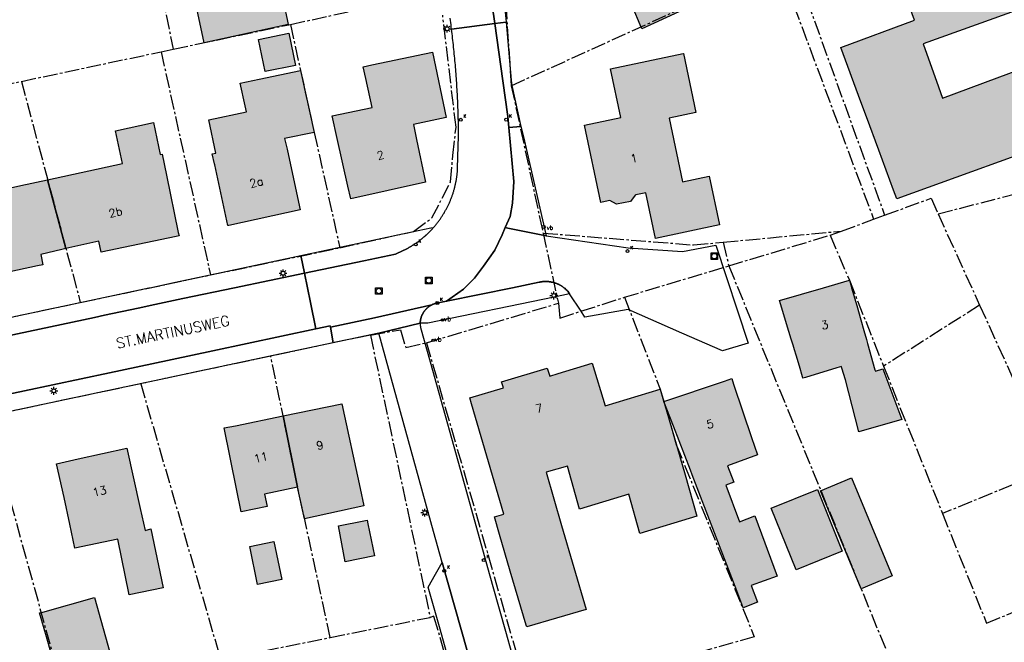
# Model space of a CAD drawing. Header units: metres. Extents: x 202952 to 203755, y 349031 to 349702.
# Tile 17 of 84: x 203096 to 203191, y 349466 to 349526. Entities that reach past the tile are written whole.
import ezdxf
from ezdxf.enums import TextEntityAlignment as Align

# ---------------------------------------------------------------- set-up
doc = ezdxf.new("R2010")
doc.units = ezdxf.units.M
doc.linetypes.add('1-200 CENTER', pattern=[4.28625, 2.8575, -0.47625, 0.47625, -0.47625])
for name, color, linetype in [('PH-BEST-BEBOUWING', 1, 'Continuous'), ('PH-BEST-BEBOUWING-ARCERING', 254, 'Continuous'), ('PH-BEST-HUISNUMMER', 7, 'Continuous'), ('PH-BEST-KADASTRALE-GRENS', 240, '1-200 CENTER'), ('PH-BEST-KOLK', 8, 'Continuous'), ('PH-BEST-LICHTMAST-HANDHAVENB', 6, 'Continuous'), ('PH-BEST-PUT-HANDHAVEN', 44, 'Continuous'), ('PH-BEST-STRAATNAAM-RIOLERING', 7, 'Continuous'), ('PH-BEST-STRAATNAAMBORD', 6, 'Continuous'), ('PH-BEST-WEGDEEL', 254, 'Continuous')]:
    doc.layers.add(name, color=color, linetype=linetype)
doc.styles.add('RDL_MAATVOERING', font='romans.shx')
doc.styles.add('ROMANS', font='romans.shx')

# ---------------------------------------------------------------- blocks, each defined once
blk = doc.blocks.new('*U50')
blk.add_circle((0, 0), 0.142)
at = {"ltscale": 0.05, "style": 'ROMANS'}
blk.add_text('K', height=0.3, dxfattribs=at).set_placement((0.277, 0.195))
blk = doc.blocks.new('Putdeksel')
for p, q in [((-0.32, 0.32), (0.32, 0.32)), ((-0.32, -0.32), (-0.32, 0.32)), ((0.32, 0.32), (0.32, -0.32)), ((0.32, -0.32), (-0.32, -0.32))]:
    blk.add_line(p, q)
blk.add_circle((0, 0), 0.26)
blk = doc.blocks.new('Verkeersbord')
blk.add_circle((0, 0), 0.15)
at = {"style": 'RDL_MAATVOERING'}
blk.add_text('vb', height=0.4, dxfattribs=at).set_placement((0.302, -0.254))
blk = doc.blocks.new('*U61')
blk.add_circle((0, 0), 0.25)
at = {"style": 'RDL_MAATVOERING'}
blk.add_text('vb', height=0.9, dxfattribs=at).set_placement((0.3, -0.25))
blk = doc.blocks.new('Lichtmast 2')
at = {"flags": 128}
for points in [[(-0.5, 0), (-0.25, 0)], [(-0.35, 0.35), (-0.18, 0.18)], [(0, 0.25), (0, 0.5)], [(0.18, 0.18), (0.35, 0.35)], [(0.25, 0), (0.5, 0)], [(-0.35, -0.35), (-0.18, -0.18)], [(0, -0.5), (0, -0.25)], [(0.18, -0.18), (0.35, -0.35)]]:
    blk.add_lwpolyline(points, dxfattribs=at)
blk.add_circle((0, 0), 0.25)

msp = doc.modelspace()

# ---------------------------------------------------------------- hatches: boundary and pattern name
at = {"layer": 'PH-BEST-BEBOUWING-ARCERING'}
for points in [[(203168.071, 349530.71), (203167.851, 349530.412), (203156.264, 349525.064), (203155.276, 349527.457), (203154.64, 349529.033), (203159.984, 349531.308), (203162.205, 349534.316), (203160.195, 349535.658), (203156.702, 349537.989), (203158.514, 349540.732), (203158.146, 349540.976), (203159.49, 349543.13), (203162.93, 349548.04), (203168.82, 349543.91), (203166.56, 349540.69), (203170.328, 349538.052), (203172.23, 349536.72), (203170.216, 349533.845), (203168.79, 349531.81)], [(203122.024, 349525.476), (203113.864, 349523.704), (203113.064, 349527.485), (203115.749, 349528.068), (203114.124, 349535.403), (203119.946, 349536.667), (203123.28, 349537.4), (203128.946, 349538.577), (203129.15, 349538.62), (203130.7, 349531.15), (203129.72, 349530.946), (203129.718, 349530.946), (203126.263, 349530.228), (203126.262, 349530.228), (203124.83, 349529.93), (203124.313, 349529.822), (203123.405, 349529.633), (203122.808, 349529.508), (203122.562, 349529.457), (203121.557, 349529.247), (203121.252, 349529.181), (203121.959, 349525.79)], [(203201.565, 349524.418), (203201.57, 349524.42), (203201.573, 349524.411), (203203.302, 349519.875), (203203.515, 349519.314), (203204.34, 349517.15), (203204.285, 349517.129), (203198.73, 349515.01), (203196.226, 349514.109), (203188.174, 349511.211), (203180.945, 349508.609), (203180.644, 349509.425), (203179.206, 349513.319), (203178.018, 349516.537), (203177.475, 349518.008), (203175.533, 349523.269), (203182.679, 349525.884), (203180.939, 349530.676), (203188.329, 349533.407), (203188.807, 349533.583), (203196.742, 349528.384), (203183.497, 349523.608), (203184.989, 349519.432), (203185.376, 349518.349), (203195.96, 349522.28), (203200.946, 349524.182)], [(203119.149, 349524.042), (203122.08, 349524.64), (203122.717, 349521.517), (203119.786, 349520.919)], [(203126.76, 349514.44), (203126.267, 349516.63), (203130.153, 349517.445), (203129.518, 349520.248), (203129.263, 349521.374), (203130.11, 349521.56), (203130.897, 349521.725), (203135.98, 349522.79), (203137.31, 349516.46), (203134.14, 349515.79), (203134.441, 349514.357), (203135.31, 349510.22), (203128.08, 349508.59), (203127.8, 349509.833)], [(203160.259, 349522.675), (203160.294, 349522.682), (203161.502, 349516.95), (203158.909, 349516.404), (203160.205, 349510.259), (203162.798, 349510.806), (203163.795, 349506.08), (203157.572, 349504.767), (203156.641, 349509.18), (203155.692, 349508.98), (203155.608, 349508.962), (203155.153, 349508.354), (203153.803, 349508.07), (203153.162, 349508.446), (203153.007, 349508.413), (203152.281, 349508.26), (203150.701, 349515.748), (203154.215, 349516.49), (203153.223, 349521.191)], [(203115.011, 349513.03), (203114.317, 349516.246), (203117.978, 349517.022), (203117.85, 349517.606), (203117.373, 349519.789), (203119.21, 349520.177), (203123.205, 349521.022), (203124.536, 349515.03), (203121.659, 349514.435), (203121.9, 349513.4), (203122.131, 349512.334), (203123.17, 349507.54), (203116.251, 349506.035), (203116.18, 349506.02), (203114.91, 349511.88), (203114.883, 349511.999), (203114.666, 349512.956)], [(203098.717, 349510.45), (203105.98, 349512.033), (203105.291, 349515.183), (203108.958, 349515.981), (203109.629, 349512.897), (203109.797, 349512.918), (203110.22, 349510.88), (203111.368, 349505.356), (203111.44, 349505.01), (203111.153, 349504.95), (203103.91, 349503.44), (203103.689, 349504.505), (203100.492, 349503.778)], [(203089.16, 349506.41), (203088.813, 349508.007), (203089.15, 349508.081), (203088.672, 349510.22), (203088.369, 349511.577), (203092.374, 349512.444), (203093.099, 349509.226), (203096.11, 349509.882), (203098.717, 349510.45), (203100.492, 349503.778), (203100.106, 349503.69), (203098.045, 349503.221), (203098.26, 349502.22), (203097.722, 349502.105), (203090.42, 349500.54)], [(203175.596, 349492.363), (203175.137, 349492.225), (203172.128, 349491.318), (203171.87, 349491.24), (203171.827, 349491.384), (203171.525, 349492.386), (203171.2, 349493.464), (203171.041, 349493.99), (203170.911, 349494.42), (203170.737, 349495), (203170.512, 349495.746), (203169.6, 349498.77), (203173.842, 349500), (203176.36, 349500.73), (203176.554, 349500.061), (203176.572, 349500), (203177.073, 349498.273), (203177.474, 349496.889), (203177.771, 349495.863), (203178.03, 349494.97), (203178.129, 349494.612), (203178.838, 349492.059), (203178.881, 349491.903), (203179.613, 349492.134), (203181.455, 349487.244), (203177.263, 349486.052), (203175.976, 349491.066), (203175.643, 349492.202)], [(203139.764, 349488.75), (203139.595, 349489.326), (203142.86, 349490.29), (203142.68, 349490.9), (203147.1, 349492.2), (203147.34, 349491.44), (203148.171, 349491.693), (203151.44, 349492.69), (203152.7, 349488.55), (203158.04, 349490.18), (203158.403, 349488.989), (203159.15, 349486.423), (203160.471, 349481.888), (203161.6, 349477.866), (203156.082, 349476.203), (203155.016, 349480.002), (203150.233, 349478.559), (203149.077, 349482.729), (203146.991, 349482.131), (203148.497, 349476.973), (203150.87, 349468.84), (203145.11, 349467.15), (203145.054, 349467.341), (203143.521, 349472.558), (203142.477, 349476.11), (203141.98, 349477.8), (203142.9, 349478.07)], [(203158.403, 349488.989), (203164.268, 349490.964), (203164.97, 349491.2), (203165.153, 349490.656), (203165.184, 349490.563), (203166.88, 349485.51), (203167.463, 349483.832), (203164.57, 349482.766), (203165.166, 349481.161), (203164.396, 349480.878), (203165.709, 349477.342), (203167.217, 349477.897), (203169.376, 349472.08), (203166.865, 349471.156), (203167.456, 349469.549), (203166.077, 349469.007), (203165.474, 349470.644), (203161.146, 349481.873), (203160.971, 349482.328), (203159.33, 349486.583)], [(203122.927, 349480.699), (203121.52, 349487.585), (203127.22, 349488.75), (203128.98, 349480.56), (203129.343, 349478.871), (203123.586, 349477.634)], [(203117.02, 349480.54), (203115.82, 349486.42), (203116.895, 349486.64), (203121.52, 349487.585), (203122.927, 349480.699), (203119.713, 349480.024), (203119.969, 349478.826), (203117.475, 349478.304)], [(203100.88, 349477.1), (203100.308, 349479.679), (203099.58, 349482.96), (203101.666, 349483.423), (203106.38, 349484.47), (203107.68, 349478.61), (203108.151, 349476.508), (203108.718, 349476.647), (203109.889, 349470.941), (203106.62, 349470.274), (203105.514, 349475.665), (203101.343, 349474.795)], [(203176.571, 349481.595), (203180.522, 349472.107), (203177.507, 349470.852), (203173.557, 349480.341)], [(203168.799, 349478.66), (203173.273, 349480.462), (203175.677, 349474.494), (203171.204, 349472.692)], [(203126.898, 349476.941), (203129.325, 349477.432), (203129.66, 349477.5), (203129.735, 349477.128), (203130.36, 349474.04), (203127.546, 349473.471)], [(203121.39, 349471.761), (203119.053, 349471.279), (203118.295, 349474.939), (203120.633, 349475.421)], [(203097.944, 349468.516), (203098.242, 349468.585), (203103.265, 349469.997), (203104.94, 349464.004), (203099.655, 349462.527), (203099.041, 349464.724), (203098.595, 349466.199)]]:
    msp.add_hatch(color=256, dxfattribs=at).paths.add_polyline_path(points)

# ---------------------------------------------------------------- linework, layer by layer
at = {"layer": 'PH-BEST-BEBOUWING'}
for points in [[(203168.071, 349530.71), (203167.851, 349530.412), (203156.264, 349525.064), (203155.276, 349527.457), (203154.64, 349529.033), (203159.984, 349531.308), (203162.205, 349534.316), (203160.195, 349535.658), (203156.702, 349537.989), (203158.514, 349540.732), (203158.146, 349540.976), (203159.49, 349543.13), (203162.93, 349548.04), (203168.82, 349543.91), (203166.56, 349540.69), (203170.328, 349538.052), (203172.23, 349536.72), (203170.216, 349533.845), (203168.79, 349531.81), (203168.071, 349530.71)], [(203122.024, 349525.476), (203113.864, 349523.704), (203113.064, 349527.485), (203115.749, 349528.068), (203114.124, 349535.403), (203119.946, 349536.667), (203123.28, 349537.4), (203128.946, 349538.577), (203129.15, 349538.62), (203130.7, 349531.15), (203129.72, 349530.946), (203129.718, 349530.946), (203126.263, 349530.228), (203126.262, 349530.228), (203124.83, 349529.93), (203124.313, 349529.822), (203123.405, 349529.633), (203122.808, 349529.508), (203122.562, 349529.457), (203121.557, 349529.247), (203121.252, 349529.181), (203121.959, 349525.79), (203122.024, 349525.476)], [(203119.149, 349524.042), (203122.08, 349524.64), (203122.717, 349521.517), (203119.786, 349520.919), (203119.149, 349524.042)], [(203126.76, 349514.44), (203126.267, 349516.63), (203130.153, 349517.445), (203129.518, 349520.248), (203129.263, 349521.374), (203130.11, 349521.56), (203130.897, 349521.725), (203135.98, 349522.79), (203137.31, 349516.46), (203134.14, 349515.79), (203134.441, 349514.357), (203135.31, 349510.22), (203128.08, 349508.59), (203127.8, 349509.833), (203126.76, 349514.44)], [(203160.259, 349522.675), (203160.294, 349522.682), (203161.502, 349516.95), (203158.909, 349516.404), (203160.205, 349510.259), (203162.798, 349510.806), (203163.795, 349506.08), (203157.572, 349504.767), (203156.641, 349509.18), (203155.692, 349508.98), (203155.608, 349508.962), (203155.153, 349508.354), (203153.803, 349508.07), (203153.162, 349508.446), (203153.007, 349508.413), (203152.281, 349508.26), (203150.701, 349515.748), (203154.215, 349516.49), (203153.223, 349521.191), (203160.259, 349522.675)], [(203115.011, 349513.03), (203114.317, 349516.246), (203117.978, 349517.022), (203117.85, 349517.606), (203117.373, 349519.789), (203119.21, 349520.177), (203123.205, 349521.022), (203124.536, 349515.03), (203121.659, 349514.435), (203121.9, 349513.4), (203122.131, 349512.334), (203123.17, 349507.54), (203116.251, 349506.035), (203116.18, 349506.02), (203114.91, 349511.88), (203114.883, 349511.999), (203114.666, 349512.956), (203115.011, 349513.03)], [(203098.717, 349510.45), (203105.98, 349512.033), (203105.291, 349515.183), (203108.958, 349515.981), (203109.629, 349512.897), (203109.797, 349512.918), (203110.22, 349510.88), (203111.368, 349505.356), (203111.44, 349505.01), (203111.153, 349504.95), (203103.91, 349503.44), (203103.689, 349504.505), (203100.492, 349503.778), (203098.717, 349510.45)], [(203089.16, 349506.41), (203088.813, 349508.007), (203089.15, 349508.081), (203088.672, 349510.22), (203088.369, 349511.577), (203092.374, 349512.444), (203093.099, 349509.226), (203096.11, 349509.882), (203098.717, 349510.45), (203100.492, 349503.778), (203100.106, 349503.69), (203098.045, 349503.221), (203098.26, 349502.22), (203097.722, 349502.105), (203090.42, 349500.54), (203089.16, 349506.41)], [(203175.596, 349492.363), (203175.137, 349492.225), (203172.128, 349491.318), (203171.87, 349491.24), (203171.827, 349491.384), (203171.525, 349492.386), (203171.2, 349493.464), (203171.041, 349493.99), (203170.911, 349494.42), (203170.737, 349495), (203170.512, 349495.746), (203169.6, 349498.77), (203173.842, 349500), (203176.36, 349500.73), (203176.554, 349500.061), (203176.572, 349500), (203177.073, 349498.273), (203177.474, 349496.889), (203177.771, 349495.863), (203178.03, 349494.97), (203178.129, 349494.612), (203178.838, 349492.059), (203178.881, 349491.903), (203179.613, 349492.134), (203181.455, 349487.244), (203177.263, 349486.052), (203175.976, 349491.066), (203175.643, 349492.202), (203175.596, 349492.363)], [(203139.764, 349488.75), (203139.595, 349489.326), (203142.86, 349490.29), (203142.68, 349490.9), (203147.1, 349492.2), (203147.34, 349491.44), (203148.171, 349491.693), (203151.44, 349492.69), (203152.7, 349488.55), (203158.04, 349490.18), (203158.403, 349488.989), (203159.15, 349486.423), (203160.471, 349481.888), (203161.6, 349477.866), (203156.082, 349476.203), (203155.016, 349480.002), (203150.233, 349478.559), (203149.077, 349482.729), (203146.991, 349482.131), (203148.497, 349476.973), (203150.87, 349468.84), (203145.11, 349467.15), (203145.054, 349467.341), (203143.521, 349472.558), (203142.477, 349476.11), (203141.98, 349477.8), (203142.9, 349478.07), (203139.764, 349488.75)], [(203158.403, 349488.989), (203164.268, 349490.964), (203164.97, 349491.2), (203165.153, 349490.656), (203165.184, 349490.563), (203166.88, 349485.51), (203167.463, 349483.832), (203164.57, 349482.766), (203165.166, 349481.161), (203164.396, 349480.878), (203165.709, 349477.342), (203167.217, 349477.897), (203169.376, 349472.08), (203166.865, 349471.156), (203167.456, 349469.549), (203166.077, 349469.007), (203165.474, 349470.644), (203161.146, 349481.873), (203160.971, 349482.328), (203159.33, 349486.583), (203158.403, 349488.989)], [(203122.927, 349480.699), (203121.52, 349487.585), (203127.22, 349488.75), (203128.98, 349480.56), (203129.343, 349478.871), (203123.586, 349477.634), (203122.927, 349480.699)], [(203117.02, 349480.54), (203115.82, 349486.42), (203116.895, 349486.64), (203121.52, 349487.585), (203122.927, 349480.699), (203119.713, 349480.024), (203119.969, 349478.826), (203117.475, 349478.304), (203117.02, 349480.54)], [(203100.88, 349477.1), (203100.308, 349479.679), (203099.58, 349482.96), (203101.666, 349483.423), (203106.38, 349484.47), (203107.68, 349478.61), (203108.151, 349476.508), (203108.718, 349476.647), (203109.889, 349470.941), (203106.62, 349470.274), (203105.514, 349475.665), (203101.343, 349474.795), (203100.88, 349477.1)], [(203176.571, 349481.595), (203180.522, 349472.107), (203177.507, 349470.852), (203173.557, 349480.341), (203176.571, 349481.595)], [(203168.799, 349478.66), (203173.273, 349480.462), (203175.677, 349474.494), (203171.204, 349472.692), (203168.799, 349478.66)], [(203126.898, 349476.941), (203129.325, 349477.432), (203129.66, 349477.5), (203129.735, 349477.128), (203130.36, 349474.04), (203127.546, 349473.471), (203126.898, 349476.941)], [(203121.39, 349471.761), (203119.053, 349471.279), (203118.295, 349474.939), (203120.633, 349475.421), (203121.39, 349471.761)], [(203097.944, 349468.516), (203098.242, 349468.585), (203103.265, 349469.997), (203104.94, 349464.004), (203099.655, 349462.527), (203099.041, 349464.724), (203098.595, 349466.199), (203097.944, 349468.516)]]:
    msp.add_lwpolyline(points, close=True, dxfattribs=at)
msp.add_lwpolyline([(203196.226, 349514.109), (203188.174, 349511.211), (203180.945, 349508.609), (203180.644, 349509.425), (203179.206, 349513.319), (203178.018, 349516.537), (203177.475, 349518.008), (203175.533, 349523.269), (203182.679, 349525.884), (203180.939, 349530.676), (203188.329, 349533.407), (203188.807, 349533.583), (203196.742, 349528.384), (203183.497, 349523.608), (203184.989, 349519.432), (203185.376, 349518.349), (203195.96, 349522.28)], dxfattribs=at)
at = {"layer": 'PH-BEST-KADASTRALE-GRENS', "ltscale": 0.5}
for p, q in [((203170.794, 349531.896), (203179.774, 349507.011)), ((203143.622, 349519.548), (203169.496, 349531.307)), ((203169.496, 349531.307), (203178.713, 349506.622)), ((203122.232, 349525.489), (203130.404, 349527.269)), ((203143.086, 349527.413), (203143.622, 349519.548)), ((203110.884, 349523.091), (203122.232, 349525.489)), ((203096.183, 349519.977), (203109.704, 349522.841)), ((203109.704, 349522.841), (203110.884, 349523.091)), ((203109.704, 349522.841), (203114.493, 349501.23)), ((203083.58, 349517.311), (203096.183, 349519.977)), ((203096.183, 349519.977), (203101.879, 349498.564)), ((203143.622, 349519.548), (203146.692, 349505.291)), ((203175.585, 349505.475), (203178.713, 349506.622)), ((203178.713, 349506.622), (203179.774, 349507.011)), ((203184.96, 349507.146), (203188.973, 349498.312)), ((203146.692, 349505.291), (203148.179, 349498.495)), ((203164.155, 349504.408), (203175.585, 349505.475)), ((203164.68, 349502.119), (203174.488, 349505.075)), ((203174.488, 349505.075), (203175.585, 349505.475)), ((203114.493, 349501.23), (203127.018, 349503.867)), ((203164.155, 349504.408), (203164.68, 349502.119)), ((203154.579, 349499.07), (203164.68, 349502.119)), ((203164.68, 349502.119), (203183.69, 349455.727)), ((203101.879, 349498.564), (203114.493, 349501.23)), ((203089.78, 349495.996), (203101.879, 349498.564)), ((203135.406, 349494.67), (203148.179, 349498.495)), ((203188.973, 349498.312), (203179.67, 349492.391)), ((203188.973, 349498.312), (203196.141, 349482.537)), ((203129.976, 349495.418), (203126.38, 349494.66)), ((203129.976, 349495.418), (203135.762, 349468.085)), ((203126.38, 349494.66), (203120.326, 349493.375)), ((203135.406, 349494.67), (203145.421, 349460.093)), ((203120.326, 349493.375), (203107.727, 349490.7)), ((203179.67, 349492.391), (203185.378, 349478.138)), ((203107.727, 349490.7), (203092.829, 349487.537)), ((203107.727, 349490.7), (203115.476, 349463.996)), ((203092.829, 349487.537), (203103.588, 349448.676)), ((203196.141, 349482.537), (203185.378, 349478.138)), ((203185.378, 349478.138), (203189.638, 349467.525)), ((203189.638, 349467.525), (203200.898, 349472.118)), ((203126.091, 349466.136), (203135.762, 349468.085)), ((203115.476, 349463.996), (203126.091, 349466.136)), ((203167.154, 349466.204), (203145.421, 349460.093))]:
    msp.add_line(p, q, dxfattribs=at)
for points in [[(203135.271, 349540.644), (203108.416, 349534.82), (203110.884, 349523.091)], [(203127.018, 349503.867), (203134.158, 349505.447), (203135.934, 349506.761), (203137.738, 349510.249), (203137.964, 349512.788), (203138.268, 349515.539), (203136.974, 349526.389)], [(203122.232, 349525.489), (203123.205, 349521.022), (203124.536, 349515.03), (203127.018, 349503.867)], [(203184.96, 349507.146), (203206.83, 349512.786), (203207.095, 349513.503)], [(203179.774, 349507.011), (203184.271, 349508.655), (203184.96, 349507.146)], [(203146.692, 349505.291), (203161.251, 349504.137), (203164.155, 349504.408)], [(203174.488, 349505.075), (203176.36, 349500.73), (203179.67, 349492.391)], [(203148.179, 349498.495), (203148.326, 349497.064), (203154.579, 349499.07)], [(203154.579, 349499.07), (203158.04, 349490.18), (203159.591, 349484.816), (203167.154, 349466.204)], [(203129.976, 349495.418), (203132.89, 349495.933), (203133.396, 349494.21), (203135.406, 349494.67)], [(203126.091, 349466.136), (203122.932, 349480.674), (203120.326, 349493.375)], [(203140.784, 349433.644), (203140.557, 349434.606), (203142.301, 349437.609), (203142.467, 349438.73), (203140.423, 349445.059), (203142.005, 349448.315), (203136.108, 349468.212), (203135.762, 349468.085)]]:
    msp.add_lwpolyline(points, dxfattribs=at)
at = {"layer": 'PH-BEST-WEGDEEL'}
for points in [[(203140.082, 349538.928), (203142.01, 349525.572), (203142.01, 349525.572), (203137.837, 349525.013), (203137.809, 349525.228), (203137.781, 349525.443), (203137.752, 349525.658), (203137.723, 349525.873), (203137.693, 349526.088)], [(203064.198, 349490.562), (203101.708, 349498.53), (203103.228, 349498.853), (203108.522, 349499.977), (203108.629, 349500), (203111.108, 349500.527), (203115.514, 349501.463), (203123.236, 349503.103), (203123.6, 349501.39), (203116.802, 349500), (203111.814, 349498.942), (203109.089, 349498.363), (203107.489, 349498.024), (203104.211, 349497.328), (203103.27, 349497.129), (203064.703, 349488.945)], [(203064.703, 349488.945), (203103.27, 349497.129), (203104.211, 349497.328), (203107.489, 349498.024), (203109.089, 349498.363), (203111.814, 349498.942), (203116.802, 349500), (203123.6, 349501.39), (203123.879, 349500), (203124.17, 349498.551), (203124.68, 349496.01), (203114.729, 349493.9), (203108.793, 349492.641), (203104.694, 349491.772), (203082.731, 349487.116)], [(203139.366, 349464.745), (203136.93, 349473.39), (203136.097, 349476.405), (203131.768, 349492.083), (203130.8, 349495.59), (203134.798, 349496.549), (203134.798, 349496.516), (203134.798, 349496.482), (203134.799, 349496.449), (203134.8, 349496.416), (203134.802, 349496.382), (203134.804, 349496.349), (203134.807, 349496.316), (203134.811, 349496.282), (203134.815, 349496.249), (203134.82, 349496.216), (203134.825, 349496.183), (203134.83, 349496.15), (203135.762, 349492.812), (203139.27, 349480.25), (203141.31, 349472.919), (203141.832, 349471.061), (203143.045, 349466.745), (203143.663, 349464.546)], [(203137.315, 349464.841), (203136.724, 349466.946), (203135.58, 349471.02), (203136.293, 349472.271), (203136.93, 349473.39), (203139.366, 349464.745)]]:
    msp.add_lwpolyline(points, dxfattribs=at)
for points in [[(203142.307, 349537.521), (203141.912, 349536.893), (203141.715, 349536.58), (203141.551, 349536.298), (203141.405, 349536.047), (203142.97, 349527.35), (203143.115, 349525.72), (203142.01, 349525.572), (203140.082, 349538.928), (203140.99, 349538.35), (203142.307, 349537.521)], [(203143.382, 349515.511), (203143.286, 349516.576), (203142.811, 349520.028), (203142.01, 349525.572), (203143.115, 349525.72), (203143.616, 349520.089), (203143.66, 349519.59), (203144.558, 349515.62), (203143.382, 349515.511)], [(203137.349, 349498.686), (203136.69, 349498.55), (203136.526, 349498.531), (203136.499, 349498.526), (203136.472, 349498.521), (203136.445, 349498.516), (203136.418, 349498.511), (203136.392, 349498.505), (203136.365, 349498.499), (203136.319, 349498.487), (203136.274, 349498.474), (203136.229, 349498.46), (203136.184, 349498.445), (203136.139, 349498.43), (203136.095, 349498.414), (203136.064, 349498.401), (203136.033, 349498.388), (203136.003, 349498.375), (203135.972, 349498.361), (203135.942, 349498.347), (203135.912, 349498.332), (203130.357, 349497.069), (203126.116, 349496.169), (203126.09, 349496.32), (203124.68, 349496.01), (203124.17, 349498.551), (203123.879, 349500), (203123.6, 349501.39), (203129.332, 349502.609), (203132.39, 349503.26), (203132.461, 349503.287), (203132.532, 349503.315), (203132.602, 349503.344), (203132.672, 349503.373), (203132.742, 349503.403), (203132.812, 349503.433), (203132.882, 349503.464), (203132.951, 349503.495), (203133.02, 349503.527), (203133.089, 349503.559), (203133.158, 349503.592), (203133.226, 349503.626), (203133.294, 349503.66), (203133.362, 349503.695), (203133.429, 349503.73), (203133.496, 349503.766), (203133.563, 349503.802), (203133.629, 349503.838), (203133.695, 349503.875), (203133.761, 349503.913), (203133.827, 349503.952), (203133.892, 349503.991), (203133.957, 349504.031), (203134.022, 349504.071), (203134.086, 349504.111), (203134.15, 349504.152), (203134.214, 349504.194), (203134.277, 349504.236), (203134.34, 349504.279), (203134.403, 349504.322), (203134.465, 349504.365), (203134.527, 349504.409), (203134.589, 349504.454), (203134.65, 349504.499), (203134.711, 349504.545), (203134.771, 349504.591), (203134.831, 349504.638), (203134.891, 349504.685), (203134.95, 349504.732), (203135.009, 349504.78), (203135.068, 349504.828), (203135.126, 349504.877), (203135.184, 349504.927), (203135.241, 349504.977), (203135.298, 349505.027), (203135.354, 349505.078), (203135.41, 349505.129), (203135.466, 349505.181), (203135.521, 349505.233), (203135.576, 349505.286), (203135.631, 349505.339), (203135.685, 349505.393), (203135.739, 349505.447), (203135.792, 349505.501), (203135.844, 349505.556), (203135.896, 349505.611), (203135.948, 349505.667), (203135.999, 349505.723), (203136.05, 349505.779), (203136.101, 349505.836), (203136.15, 349505.893), (203136.199, 349505.95), (203136.247, 349506.007), (203136.295, 349506.065), (203136.343, 349506.123), (203136.39, 349506.181), (203136.436, 349506.24), (203136.482, 349506.299), (203136.528, 349506.359), (203136.573, 349506.419), (203136.618, 349506.479), (203136.662, 349506.54), (203136.706, 349506.601), (203136.749, 349506.662), (203136.791, 349506.724), (203136.833, 349506.786), (203136.875, 349506.849), (203136.916, 349506.912), (203136.957, 349506.975), (203136.997, 349507.038), (203137.037, 349507.102), (203137.076, 349507.166), (203137.114, 349507.23), (203137.152, 349507.295), (203137.19, 349507.36), (203137.227, 349507.425), (203137.264, 349507.49), (203137.3, 349507.556), (203137.335, 349507.622), (203137.37, 349507.689), (203137.405, 349507.756), (203137.439, 349507.823), (203137.472, 349507.89), (203137.505, 349507.957), (203137.537, 349508.025), (203137.568, 349508.093), (203137.599, 349508.161), (203137.63, 349508.23), (203137.66, 349508.299), (203137.69, 349508.368), (203137.719, 349508.437), (203137.747, 349508.506), (203137.775, 349508.576), (203137.802, 349508.646), (203137.829, 349508.716), (203137.855, 349508.786), (203137.881, 349508.856), (203137.906, 349508.927), (203137.931, 349508.998), (203137.955, 349509.069), (203137.978, 349509.141), (203138.001, 349509.212), (203138.023, 349509.284), (203138.044, 349509.356), (203138.065, 349509.428), (203138.086, 349509.5), (203138.106, 349509.572), (203138.125, 349509.644), (203138.144, 349509.717), (203138.162, 349509.79), (203138.18, 349509.863), (203138.197, 349509.936), (203138.213, 349510.009), (203138.229, 349510.083), (203138.244, 349510.156), (203138.258, 349510.23), (203138.272, 349510.304), (203138.286, 349510.378), (203138.299, 349510.452), (203138.311, 349510.526), (203138.323, 349510.6), (203138.334, 349510.674), (203138.344, 349510.748), (203138.354, 349510.823), (203138.363, 349510.897), (203138.372, 349510.972), (203138.38, 349511.046), (203138.388, 349511.121), (203138.394, 349511.196), (203138.4, 349511.27), (203138.406, 349511.345), (203138.411, 349511.42), (203138.416, 349511.495), (203138.42, 349511.57), (203138.49, 349513.688), (203138.51, 349514.63), (203138.509, 349514.847), (203138.507, 349515.064), (203138.505, 349515.281), (203138.502, 349515.498), (203138.499, 349515.714), (203138.495, 349515.931), (203138.491, 349516.148), (203138.486, 349516.365), (203138.481, 349516.582), (203138.475, 349516.799), (203138.468, 349517.015), (203138.461, 349517.232), (203138.453, 349517.449), (203138.445, 349517.666), (203138.436, 349517.883), (203138.427, 349518.1), (203138.417, 349518.316), (203138.406, 349518.533), (203138.395, 349518.75), (203138.384, 349518.966), (203138.372, 349519.183), (203138.359, 349519.399), (203138.346, 349519.616), (203138.332, 349519.832), (203138.317, 349520.048), (203138.302, 349520.265), (203138.287, 349520.481), (203138.271, 349520.697), (203138.255, 349520.914), (203138.238, 349521.13), (203138.22, 349521.346), (203138.202, 349521.562), (203138.183, 349521.778), (203138.164, 349521.994), (203138.144, 349522.21), (203138.124, 349522.426), (203138.103, 349522.642), (203138.082, 349522.858), (203138.06, 349523.074), (203138.037, 349523.29), (203138.014, 349523.505), (203137.99, 349523.721), (203137.966, 349523.936), (203137.941, 349524.152), (203137.916, 349524.367), (203137.89, 349524.582), (203137.864, 349524.798), (203137.837, 349525.013), (203142.01, 349525.572), (203142.811, 349520.028), (203143.286, 349516.576), (203143.382, 349515.511), (203143.856, 349510.268), (203143.732, 349508.177), (203143.509, 349506.893), (203143.037, 349505.815), (203142.728, 349505.108), (203142.03, 349503.629), (203140.942, 349502.067), (203140.049, 349500.923), (203138.989, 349499.863), (203137.349, 349498.686)], [(203144.558, 349515.62), (203144.788, 349514.601), (203146.989, 349505.019), (203143.27, 349505.768), (203143.037, 349505.815), (203143.509, 349506.893), (203143.732, 349508.177), (203143.856, 349510.268), (203143.382, 349515.511), (203144.558, 349515.62)], [(203123.236, 349503.103), (203134.615, 349505.52), (203135.843, 349505.781), (203136.101, 349505.836), (203136.05, 349505.779), (203135.999, 349505.723), (203135.948, 349505.667), (203135.896, 349505.611), (203135.844, 349505.556), (203135.792, 349505.501), (203135.739, 349505.447), (203135.685, 349505.393), (203135.631, 349505.339), (203135.576, 349505.286), (203135.521, 349505.233), (203135.466, 349505.181), (203135.41, 349505.129), (203135.354, 349505.078), (203135.298, 349505.027), (203135.241, 349504.977), (203135.184, 349504.927), (203135.126, 349504.877), (203135.068, 349504.828), (203135.009, 349504.78), (203134.95, 349504.732), (203134.891, 349504.685), (203134.831, 349504.638), (203134.771, 349504.591), (203134.711, 349504.545), (203134.65, 349504.499), (203134.589, 349504.454), (203134.527, 349504.409), (203134.465, 349504.365), (203134.403, 349504.322), (203134.34, 349504.279), (203134.277, 349504.236), (203134.214, 349504.194), (203134.15, 349504.152), (203134.086, 349504.111), (203134.022, 349504.071), (203133.957, 349504.031), (203133.892, 349503.991), (203133.827, 349503.952), (203133.761, 349503.913), (203133.695, 349503.875), (203133.629, 349503.838), (203133.563, 349503.802), (203133.496, 349503.766), (203133.429, 349503.73), (203133.362, 349503.695), (203133.294, 349503.66), (203133.226, 349503.626), (203133.158, 349503.592), (203133.089, 349503.559), (203133.02, 349503.527), (203132.951, 349503.495), (203132.882, 349503.464), (203132.812, 349503.433), (203132.742, 349503.403), (203132.672, 349503.373), (203132.602, 349503.344), (203132.532, 349503.315), (203132.461, 349503.287), (203132.39, 349503.26), (203129.332, 349502.609), (203123.6, 349501.39), (203123.236, 349503.103)], [(203146.989, 349505.019), (203154.931, 349503.863), (203160.193, 349503.518), (203163.429, 349504.103), (203166.548, 349494.617), (203164.065, 349493.897), (203160.14, 349495.61), (203154.94, 349497.88), (203150.75, 349497.14), (203150.372, 349497.714), (203149.261, 349499.4), (203149.09, 349499.66), (203149.02, 349499.733), (203148.948, 349499.803), (203148.874, 349499.871), (203148.798, 349499.937), (203148.72, 349500), (203148.686, 349500.025), (203148.652, 349500.05), (203148.618, 349500.075), (203148.583, 349500.099), (203148.548, 349500.123), (203148.512, 349500.146), (203148.476, 349500.169), (203148.44, 349500.191), (203148.404, 349500.212), (203148.367, 349500.233), (203148.33, 349500.253), (203148.293, 349500.273), (203148.255, 349500.292), (203148.217, 349500.311), (203148.179, 349500.329), (203148.141, 349500.347), (203148.102, 349500.364), (203148.063, 349500.38), (203148.024, 349500.396), (203147.985, 349500.411), (203147.945, 349500.426), (203147.905, 349500.44), (203147.865, 349500.453), (203147.824, 349500.466), (203147.784, 349500.479), (203147.743, 349500.491), (203147.702, 349500.502), (203147.661, 349500.513), (203147.62, 349500.523), (203147.579, 349500.532), (203147.538, 349500.541), (203147.496, 349500.549), (203147.455, 349500.557), (203147.413, 349500.564), (203147.371, 349500.57), (203147.329, 349500.576), (203147.287, 349500.581), (203147.245, 349500.585), (203147.203, 349500.589), (203147.161, 349500.592), (203147.118, 349500.595), (203147.076, 349500.598), (203147.034, 349500.599), (203146.991, 349500.6), (203146.949, 349500.6), (203146.907, 349500.6), (203146.865, 349500.599), (203146.823, 349500.597), (203146.781, 349500.595), (203146.738, 349500.592), (203146.696, 349500.589), (203146.654, 349500.585), (203146.612, 349500.58), (203146.57, 349500.575), (203146.528, 349500.569), (203146.487, 349500.562), (203146.445, 349500.555), (203146.403, 349500.547), (203146.362, 349500.539), (203146.32, 349500.53), (203143.742, 349500), (203137.349, 349498.686), (203138.989, 349499.863), (203140.049, 349500.923), (203140.942, 349502.067), (203142.03, 349503.629), (203142.728, 349505.108), (203143.037, 349505.815), (203143.27, 349505.768), (203146.989, 349505.019)], [(203134.798, 349496.549), (203134.799, 349496.583), (203134.8, 349496.616), (203134.802, 349496.65), (203134.805, 349496.683), (203134.808, 349496.717), (203134.812, 349496.75), (203134.816, 349496.783), (203134.821, 349496.816), (203134.826, 349496.849), (203134.832, 349496.882), (203134.838, 349496.914), (203134.845, 349496.947), (203134.853, 349496.98), (203134.861, 349497.012), (203134.869, 349497.045), (203134.878, 349497.077), (203134.887, 349497.109), (203134.897, 349497.141), (203134.907, 349497.173), (203134.918, 349497.205), (203134.93, 349497.236), (203134.942, 349497.267), (203134.955, 349497.298), (203134.968, 349497.329), (203134.982, 349497.359), (203134.996, 349497.389), (203135.011, 349497.419), (203135.026, 349497.449), (203135.041, 349497.478), (203135.057, 349497.508), (203135.073, 349497.537), (203135.09, 349497.566), (203135.108, 349497.595), (203135.126, 349497.623), (203135.145, 349497.651), (203135.164, 349497.678), (203135.183, 349497.705), (203135.203, 349497.732), (203135.223, 349497.759), (203135.244, 349497.785), (203135.265, 349497.811), (203135.286, 349497.837), (203135.308, 349497.862), (203135.33, 349497.887), (203135.353, 349497.912), (203135.376, 349497.936), (203135.4, 349497.96), (203135.424, 349497.983), (203135.448, 349498.006), (203135.473, 349498.029), (203135.498, 349498.051), (203135.523, 349498.073), (203135.549, 349498.094), (203135.575, 349498.115), (203135.601, 349498.136), (203135.628, 349498.156), (203135.655, 349498.176), (203135.682, 349498.195), (203135.71, 349498.214), (203135.738, 349498.232), (203135.766, 349498.25), (203135.795, 349498.267), (203135.824, 349498.284), (203135.853, 349498.3), (203135.882, 349498.316), (203135.912, 349498.332), (203135.942, 349498.347), (203135.972, 349498.361), (203136.003, 349498.375), (203136.033, 349498.388), (203136.064, 349498.401), (203136.095, 349498.414), (203136.139, 349498.43), (203136.184, 349498.445), (203136.229, 349498.46), (203136.274, 349498.474), (203136.319, 349498.487), (203136.365, 349498.499), (203136.392, 349498.505), (203136.418, 349498.511), (203136.445, 349498.516), (203136.472, 349498.521), (203136.499, 349498.526), (203136.526, 349498.531), (203136.69, 349498.55), (203137.349, 349498.686), (203143.742, 349500), (203146.32, 349500.53), (203146.362, 349500.539), (203146.403, 349500.547), (203146.445, 349500.555), (203146.487, 349500.562), (203146.528, 349500.569), (203146.57, 349500.575), (203146.612, 349500.58), (203146.654, 349500.585), (203146.696, 349500.589), (203146.738, 349500.592), (203146.781, 349500.595), (203146.823, 349500.597), (203146.865, 349500.599), (203146.907, 349500.6), (203146.949, 349500.6), (203146.991, 349500.6), (203147.034, 349500.599), (203147.076, 349500.598), (203147.118, 349500.595), (203147.161, 349500.592), (203147.203, 349500.589), (203147.245, 349500.585), (203147.287, 349500.581), (203147.329, 349500.576), (203147.371, 349500.57), (203147.413, 349500.564), (203147.455, 349500.557), (203147.496, 349500.549), (203147.538, 349500.541), (203147.579, 349500.532), (203147.62, 349500.523), (203147.661, 349500.513), (203147.702, 349500.502), (203147.743, 349500.491), (203147.784, 349500.479), (203147.824, 349500.466), (203147.865, 349500.453), (203147.905, 349500.44), (203147.945, 349500.426), (203147.985, 349500.411), (203148.024, 349500.396), (203148.063, 349500.38), (203148.102, 349500.364), (203148.141, 349500.347), (203148.179, 349500.329), (203148.217, 349500.311), (203148.255, 349500.292), (203148.293, 349500.273), (203148.33, 349500.253), (203148.367, 349500.233), (203148.404, 349500.212), (203148.44, 349500.191), (203148.476, 349500.169), (203148.512, 349500.146), (203148.548, 349500.123), (203148.583, 349500.099), (203148.618, 349500.075), (203148.652, 349500.05), (203148.686, 349500.025), (203148.72, 349500), (203148.798, 349499.937), (203148.874, 349499.871), (203148.948, 349499.803), (203149.02, 349499.733), (203149.09, 349499.66), (203149.261, 349499.4), (203147.767, 349499.093), (203135.551, 349496.58), (203134.798, 349496.549)], [(203134.798, 349496.549), (203130.8, 349495.59), (203130.005, 349495.423), (203126.38, 349494.66), (203126.116, 349496.169), (203130.357, 349497.069), (203135.912, 349498.332), (203135.882, 349498.316), (203135.853, 349498.3), (203135.824, 349498.284), (203135.795, 349498.267), (203135.766, 349498.25), (203135.738, 349498.232), (203135.71, 349498.214), (203135.682, 349498.195), (203135.655, 349498.176), (203135.628, 349498.156), (203135.601, 349498.136), (203135.575, 349498.115), (203135.549, 349498.094), (203135.523, 349498.073), (203135.498, 349498.051), (203135.473, 349498.029), (203135.448, 349498.006), (203135.424, 349497.983), (203135.4, 349497.96), (203135.376, 349497.936), (203135.353, 349497.912), (203135.33, 349497.887), (203135.308, 349497.862), (203135.286, 349497.837), (203135.265, 349497.811), (203135.244, 349497.785), (203135.223, 349497.759), (203135.203, 349497.732), (203135.183, 349497.705), (203135.164, 349497.678), (203135.145, 349497.651), (203135.126, 349497.623), (203135.108, 349497.595), (203135.09, 349497.566), (203135.073, 349497.537), (203135.057, 349497.508), (203135.041, 349497.478), (203135.026, 349497.449), (203135.011, 349497.419), (203134.996, 349497.389), (203134.982, 349497.359), (203134.968, 349497.329), (203134.955, 349497.298), (203134.942, 349497.267), (203134.93, 349497.236), (203134.918, 349497.205), (203134.907, 349497.173), (203134.897, 349497.141), (203134.887, 349497.109), (203134.878, 349497.077), (203134.869, 349497.045), (203134.861, 349497.012), (203134.853, 349496.98), (203134.845, 349496.947), (203134.838, 349496.914), (203134.832, 349496.882), (203134.826, 349496.849), (203134.821, 349496.816), (203134.816, 349496.783), (203134.812, 349496.75), (203134.808, 349496.717), (203134.805, 349496.683), (203134.802, 349496.65), (203134.8, 349496.616), (203134.799, 349496.583), (203134.798, 349496.549)], [(203082.597, 349485.364), (203082.263, 349486.708), (203082.797, 349486.804), (203082.731, 349487.116), (203104.694, 349491.772), (203108.793, 349492.641), (203114.729, 349493.9), (203124.68, 349496.01), (203126.09, 349496.32), (203126.116, 349496.169), (203126.38, 349494.66), (203120.103, 349493.327), (203110.593, 349491.308), (203104.019, 349489.912), (203082.597, 349485.364)]]:
    msp.add_lwpolyline(points, close=True, dxfattribs=at)

# ---------------------------------------------------------------- block references
at = {"layer": 'PH-BEST-KOLK'}
for p in [(203138.724, 349516.259), (203143.131, 349516.269), (203134.36, 349504.178), (203154.873, 349503.539), (203136.445, 349498.516), (203140.949, 349473.628), (203137.13, 349472.595)]:
    msp.add_blockref('*U50', p, dxfattribs=at)
at = {"layer": 'PH-BEST-LICHTMAST-HANDHAVENB', "xscale": 0.75, "yscale": 0.75, "zscale": 0.75}
for p in [(203137.406, 349525.069), (203121.515, 349501.396), (203147.74, 349499.244), (203099.318, 349490.01), (203135.246, 349478.223)]:
    msp.add_blockref('Lichtmast 2', p, dxfattribs=at)
at = {"layer": 'PH-BEST-PUT-HANDHAVEN'}
for p in [(203163.281, 349503.055), (203135.63, 349500.7), (203130.79, 349499.68)]:
    msp.add_blockref('Putdeksel', p, dxfattribs=at)
at = {"layer": 'PH-BEST-STRAATNAAMBORD', "color": 9}
msp.add_blockref('Verkeersbord', (203146.762, 349505.869), dxfattribs=at)
at = {"layer": 'PH-BEST-STRAATNAAMBORD', "color": 9, "xscale": 0.5, "yscale": 0.5, "zscale": 0.5}
for p in [(203136.956, 349496.869), (203136.049, 349494.902)]:
    msp.add_blockref('*U61', p, dxfattribs=at)

# ---------------------------------------------------------------- texts
at = {"layer": 'PH-BEST-HUISNUMMER', "style": 'ROMANS'}
for s, p in [('2', (203130.95, 349512.825)), ('1', (203155.505, 349512.518)), ('2a', (203118.934, 349510.2)), ('2b', (203105.292, 349507.303)), ('3', (203173.973, 349496.394)), ('7', (203146.32, 349488.322)), ('5', (203162.873, 349486.801)), ('9', (203125.088, 349484.742)), ('11', (203119.37, 349483.573)), ('13', (203103.738, 349480.298))]:
    msp.add_text(s, height=0.8, rotation=13.5, dxfattribs=at).set_placement(p, align=Align.MIDDLE_CENTER)
at = {"layer": 'PH-BEST-STRAATNAAM-RIOLERING', "style": 'ROMANS'}
msp.add_text('ST.MARTINUSWEG', height=1, rotation=11.7, dxfattribs=at).set_placement((203110.843, 349495.716), align=Align.MIDDLE_CENTER)

doc.saveas('drawing.dxf')
